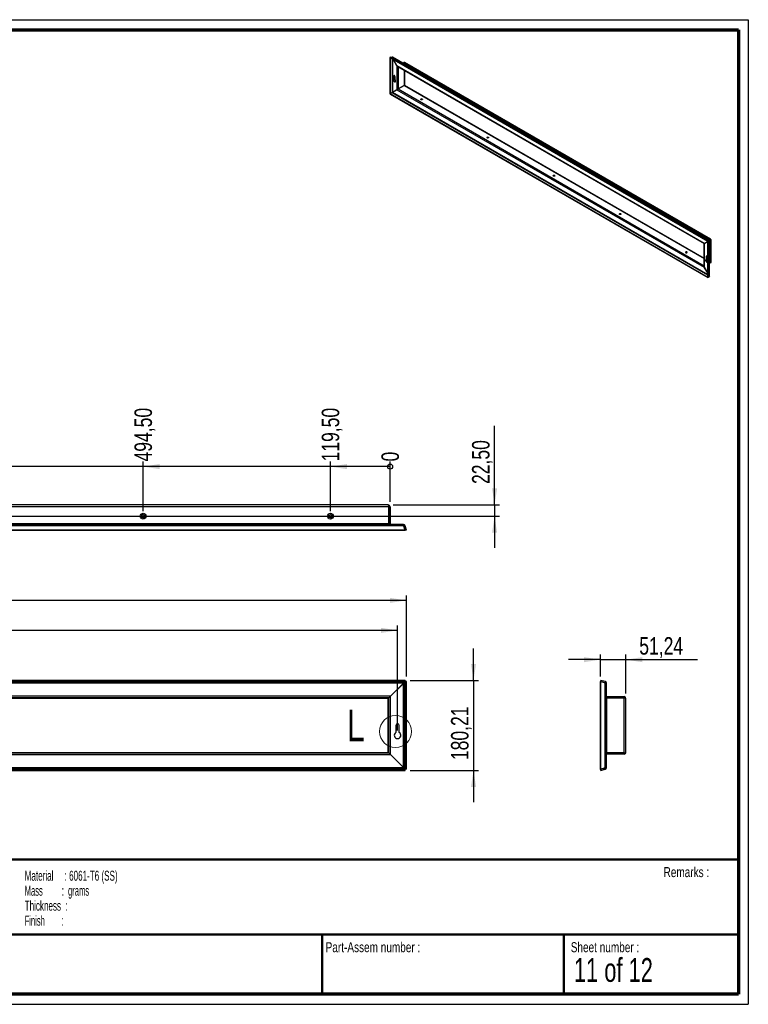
# Paper-space layout 'GA-FS-Alu Back Sheet 850_1220' of a CAD drawing. Header units: millimetres. Extents: x 7 to 291, y 7 to 204.
# Tile 2 of 2: x 145 to 291, y 7 to 204. Entities that reach past the tile are written whole.
import ezdxf

# ---------------------------------------------------------------- set-up
doc = ezdxf.new("R2010")
doc.units = ezdxf.units.MM
for name, color, linetype in [('BORDERS', 7, 'Continuous'), ('LOGO', 7, 'Continuous'), ('TEXT_SHEET_FORMAT', 7, 'Continuous')]:
    doc.layers.add(name, color=color, linetype=linetype)
doc.styles.add('SLDTEXTSTYLE1', font='TXT', dxfattribs={"width": 0.75})
doc.styles.add('SLDTEXTSTYLE12', font='TXT', dxfattribs={"width": 0.6875})
doc.styles.add('SLDTEXTSTYLE5', font='TXT', dxfattribs={"width": 0.55})
doc.styles.add('SLDTEXTSTYLE6', font='TXT', dxfattribs={"width": 0.605})
doc.styles.add('SLDTEXTSTYLE7', font='TXT', dxfattribs={"width": 0.549})
doc.styles.add('SLDTEXTSTYLE8', font='TXT', dxfattribs={"width": 0.467045})
doc.dimstyles.new('SLDDIMSTYLE0', dxfattribs={"dimtxt": 3.5, "dimasz": 3.302, "dimexe": 0, "dimexo": 0.0625, "dimgap": 0.875, "dimtad": 1, "dimlfac": 10, "dimrnd": 1e-09, "dimzin": 12, "dimdsep": 46, "dimtxsty": 'SLDTEXTSTYLE1', "dimsah": 1, "dimcen": 0.09, "dimadec": 0, "dimazin": 3, "dimtfac": 1, "dimtofl": 0, "dimtmove": 0, "dimatfit": 3, "dimfxl": 1, "dimfrac": 2, "dimtolj": 1, "dimtzin": 12, "dimarcsym": 0})
doc.dimstyles.new('SLDDIMSTYLE1', dxfattribs={"dimtxt": 3.5, "dimasz": 3.302, "dimexe": 0, "dimexo": 0.0625, "dimgap": 0.875, "dimtad": 1, "dimlfac": 10, "dimrnd": 1e-09, "dimzin": 12, "dimdsep": 46, "dimtxsty": 'SLDTEXTSTYLE1', "dimsah": 1, "dimcen": 0.09, "dimadec": 0, "dimazin": 3, "dimtfac": 1, "dimtmove": 0, "dimatfit": 0, "dimfxl": 1, "dimfrac": 2, "dimtolj": 1, "dimtzin": 12, "dimarcsym": 0})
doc.dimstyles.new('SLDDIMSTYLE20', dxfattribs={"dimtxt": 3.5, "dimasz": 0.338667, "dimexe": 0, "dimexo": 0.0625, "dimgap": 0.875, "dimtad": 0, "dimtih": 1, "dimtoh": 1, "dimdec": 0, "dimlfac": 10, "dimrnd": 1e-09, "dimdsep": 46, "dimtxsty": 'SLDTEXTSTYLE1', "dimblk1": 'ORIGIN', "dimblk2": 'ORIGIN', "dimsah": 1, "dimcen": 0.09, "dimadec": 0, "dimazin": 2, "dimtfac": 1, "dimtdec": 0, "dimtofl": 0, "dimtmove": 0, "dimatfit": 3, "dimldrblk": 'ORIGIN', "dimfxl": 1, "dimfrac": 2, "dimtolj": 1, "dimtzin": 12, "dimarcsym": 0})
doc.dimstyles.new('SLDDIMSTYLE21', dxfattribs={"dimtxt": 3.5, "dimasz": 3.302, "dimexe": 0, "dimexo": 0.0625, "dimgap": 0.875, "dimtad": 0, "dimtih": 1, "dimtoh": 1, "dimlfac": 10, "dimrnd": 1e-09, "dimzin": 12, "dimdsep": 46, "dimtxsty": 'SLDTEXTSTYLE1', "dimsah": 1, "dimcen": 0.09, "dimadec": 0, "dimazin": 3, "dimtfac": 1, "dimtofl": 0, "dimtmove": 0, "dimatfit": 3, "dimfxl": 1, "dimfrac": 2, "dimtolj": 1, "dimtzin": 12, "dimarcsym": 0})

# ---------------------------------------------------------------- blocks, each defined once
blk = doc.blocks.new('SW_NOTE_0_31')
at = {"layer": 'TEXT_SHEET_FORMAT', "color": 0, "char_height": 2, "attachment_point": 1}
for s, insert, style in [('Material     : 6061-T6 (SS)', (0, 2.58), 'SLDTEXTSTYLE6'), ('Mass         :  grams', (0, -0.42), 'SLDTEXTSTYLE5'), ('Thickness  :', (0, -3.42), 'SLDTEXTSTYLE6'), ('Finish        :', (0, -6.42), 'SLDTEXTSTYLE7')]:
    blk.add_mtext(s, dxfattribs=dict(at, insert=insert, style=style))
blk = doc.blocks.new('_D_44')
at = {"layer": 'LOGO'}
for p, q in [((235.54, 71.6), (235.54, 77.95)), ((222.83, 71.6), (236.54, 71.6)), ((235.54, 71.6), (235.54, 53.58)), ((222.83, 53.58), (236.54, 53.58)), ((235.54, 53.58), (235.54, 47.23))]:
    blk.add_line(p, q, dxfattribs=at)
for points in [[(235.54, 71.6), (236.05, 74.9), (235.03, 74.9)], [(235.54, 53.58), (235.03, 50.28), (236.05, 50.28)]]:
    blk.add_solid(points, dxfattribs=at)
at = {"layer": 'LOGO', "insert": (231.03, 55.64), "char_height": 3.5, "attachment_point": 1, "rotation": 90, "style": 'SLDTEXTSTYLE1'}
blk.add_mtext('180,21', dxfattribs=at)
blk = doc.blocks.new('_D_45')
at = {"layer": 'LOGO'}
for p, q in [((41.66, 72.34), (41.66, 88.6)), ((222.09, 87.6), (41.66, 87.6)), ((222.09, 72.34), (222.09, 88.6))]:
    blk.add_line(p, q, dxfattribs=at)
for points in [[(41.66, 87.6), (44.97, 87.09), (44.97, 88.11)], [(222.09, 87.6), (218.78, 88.11), (218.78, 87.09)]]:
    blk.add_solid(points, dxfattribs=at)
at = {"layer": 'LOGO', "insert": (119.68, 92.11), "char_height": 3.5, "attachment_point": 1, "style": 'SLDTEXTSTYLE1'}
blk.add_mtext('1804,21', dxfattribs=at)
blk = doc.blocks.new('_D_47')
at = {"layer": 'LOGO'}
for p, q in [((43.43, 61.59), (43.43, 82.6)), ((220.33, 81.6), (43.43, 81.6)), ((220.33, 61.59), (220.33, 82.6))]:
    blk.add_line(p, q, dxfattribs=at)
for points in [[(43.43, 81.6), (46.73, 81.09), (46.73, 82.11)], [(220.33, 81.6), (217.02, 82.11), (217.02, 81.09)]]:
    blk.add_solid(points, dxfattribs=at)
at = {"layer": 'LOGO', "insert": (122.91, 86.11), "char_height": 3.5, "attachment_point": 1, "style": 'SLDTEXTSTYLE1'}
blk.add_mtext('1769', dxfattribs=at)
blk = doc.blocks.new('_D_50')
at = {"layer": 'LOGO'}
for p, q in [((260.94, 75.74), (254.59, 75.74)), ((260.94, 72.34), (260.94, 76.74)), ((260.94, 75.74), (266.06, 75.74)), ((266.06, 68.99), (266.06, 76.74)), ((266.06, 75.74), (280.37, 75.74))]:
    blk.add_line(p, q, dxfattribs=at)
for points in [[(260.94, 75.74), (257.64, 76.25), (257.64, 75.23)], [(266.06, 75.74), (269.36, 75.23), (269.36, 76.25)]]:
    blk.add_solid(points, dxfattribs=at)
at = {"layer": 'LOGO', "insert": (268.73, 80.25), "char_height": 3.5, "attachment_point": 1, "style": 'SLDTEXTSTYLE1'}
blk.add_mtext('51,24', dxfattribs=at)
blk = doc.blocks.new('_Origin')
at = {"color": 0, "linetype": 'ByBlock', "lineweight": -2}
blk.add_line((0, 0), (-1, 0), dxfattribs=at)
blk.add_circle((0, 0), 0.5, dxfattribs=at)
blk = doc.blocks.new('_D_55')
at = {"layer": 'LOGO'}
blk.add_line((218.83, 107.35), (218.83, 115.39), dxfattribs=at)
at = {"layer": 'LOGO', "xscale": 1.016, "yscale": 1.016}
blk.add_blockref('_Origin', (218.83, 114.37), dxfattribs=at)
at = {"layer": 'LOGO', "insert": (217.09, 115.39), "char_height": 3.5, "attachment_point": 1, "rotation": 90, "style": 'SLDTEXTSTYLE1'}
blk.add_mtext('0', dxfattribs=at)
blk = doc.blocks.new('_D_56')
at = {"layer": 'LOGO', "color": 7}
for p, q in [((206.88, 105.45), (206.88, 115.39)), ((218.83, 114.37), (206.88, 114.37))]:
    blk.add_line(p, q, dxfattribs=at)
blk.add_solid([(206.88, 114.37), (210.18, 113.86), (210.18, 114.88)], dxfattribs=at)
at = {"layer": 'LOGO', "color": 7, "insert": (205.14, 115.39), "char_height": 3.5, "attachment_point": 1, "rotation": 90, "style": 'SLDTEXTSTYLE1'}
blk.add_mtext('119,50', dxfattribs=at)
blk = doc.blocks.new('_D_57')
at = {"layer": 'LOGO', "color": 7}
for p, q in [((169.38, 105.45), (169.38, 115.39)), ((206.88, 114.37), (169.38, 114.37))]:
    blk.add_line(p, q, dxfattribs=at)
blk.add_solid([(169.38, 114.37), (172.68, 113.86), (172.68, 114.88)], dxfattribs=at)
at = {"layer": 'LOGO', "color": 7, "insert": (167.64, 115.39), "char_height": 3.5, "attachment_point": 1, "rotation": 90, "style": 'SLDTEXTSTYLE1'}
blk.add_mtext('494,50', dxfattribs=at)
blk = doc.blocks.new('_D_58')
at = {"layer": 'LOGO', "color": 7}
for p, q in [((131.88, 105.45), (131.88, 115.39)), ((169.38, 114.37), (131.88, 114.37))]:
    blk.add_line(p, q, dxfattribs=at)
blk.add_solid([(131.88, 114.37), (135.18, 113.86), (135.18, 114.88)], dxfattribs=at)
at = {"layer": 'LOGO', "color": 7, "insert": (130.14, 115.39), "char_height": 3.5, "attachment_point": 1, "rotation": 90, "style": 'SLDTEXTSTYLE1'}
blk.add_mtext('869,50', dxfattribs=at)
blk = doc.blocks.new('_D_59')
at = {"layer": 'LOGO', "color": 7}
for p, q in [((94.38, 105.45), (94.38, 115.39)), ((131.88, 114.37), (94.38, 114.37))]:
    blk.add_line(p, q, dxfattribs=at)
blk.add_solid([(94.38, 114.37), (97.68, 113.86), (97.68, 114.88)], dxfattribs=at)
at = {"layer": 'LOGO', "color": 7, "insert": (92.64, 115.39), "char_height": 3.5, "attachment_point": 1, "rotation": 90, "style": 'SLDTEXTSTYLE1'}
blk.add_mtext('1244,50', dxfattribs=at)
blk = doc.blocks.new('_D_60')
at = {"layer": 'LOGO', "color": 7}
for p, q in [((56.88, 105.45), (56.88, 115.39)), ((94.38, 114.37), (56.88, 114.37))]:
    blk.add_line(p, q, dxfattribs=at)
blk.add_solid([(56.88, 114.37), (60.18, 113.86), (60.18, 114.88)], dxfattribs=at)
at = {"layer": 'LOGO', "color": 7, "insert": (55.14, 115.39), "char_height": 3.5, "attachment_point": 1, "rotation": 90, "style": 'SLDTEXTSTYLE1'}
blk.add_mtext('1619,50', dxfattribs=at)
blk = doc.blocks.new('_D_61')
at = {"layer": 'LOGO', "color": 7}
for p, q in [((239.76, 106.7), (239.76, 122.51)), ((219.48, 106.7), (240.76, 106.7)), ((239.76, 106.7), (239.76, 104.45)), ((57.88, 104.45), (240.76, 104.45)), ((239.76, 104.45), (239.76, 98.1))]:
    blk.add_line(p, q, dxfattribs=at)
for points in [[(239.76, 106.7), (240.26, 110), (239.25, 110)], [(239.76, 104.45), (239.25, 101.14), (240.26, 101.14)]]:
    blk.add_solid(points, dxfattribs=at)
at = {"layer": 'LOGO', "color": 7, "insert": (235.24, 110.88), "char_height": 3.5, "attachment_point": 1, "rotation": 90, "style": 'SLDTEXTSTYLE1'}
blk.add_mtext('22,50', dxfattribs=at)

psp = doc.layouts.new('GA-FS-Alu Back Sheet 850_1220')

# ---------------------------------------------------------------- linework, layer by layer
at = {"color": 7, "linetype": 'Continuous', "lineweight": 25}
for p, q in [((218.8431, 196.211), (218.7608, 196.2036)), ((218.7608, 196.2036), (218.8233, 196.1411)), ((218.7608, 196.2036), (218.7608, 189.0577)), ((218.8341, 196.1421), (218.8233, 196.1411)), ((218.8233, 196.1411), (218.8233, 188.9952)), ((218.8524, 196.2565), (218.8296, 196.1447)), ((282.4348, 159.4262), (218.8296, 196.1447)), ((218.8524, 196.2565), (219.2558, 196.2925)), ((282.4577, 159.538), (218.8524, 196.2565)), ((219.2266, 195.9155), (219.2266, 189.2281)), ((282.6906, 159.6724), (219.2558, 196.2925)), ((219.287, 195.8807), (219.287, 189.2629)), ((282.7369, 159.6727), (219.3204, 196.2823)), ((220.1997, 194.5523), (219.5056, 195.7545)), ((219.5181, 195.7472), (220.2059, 194.5559)), ((221.6732, 195.2192), (221.4175, 195.0716)), ((282.9668, 159.8352), (221.6732, 195.2192)), ((283.0458, 159.8487), (221.7692, 195.223)), ((220.2059, 194.5559), (220.1997, 194.5523)), ((220.1997, 194.5523), (220.1997, 189.79)), ((281.7471, 159.029), (220.2059, 194.5559)), ((220.3297, 194.4253), (281.6958, 158.9994)), ((220.4472, 194.3575), (220.4472, 189.9329)), ((221.6669, 193.6533), (221.6669, 190.637)), ((221.7376, 193.6125), (221.7376, 190.6706)), ((219.5898, 192.5232), (219.6782, 192.5742)), ((219.5898, 192.5232), (219.5898, 191.9365)), ((219.5898, 191.9365), (219.6782, 191.9875)), ((219.6782, 192.5742), (219.6807, 192.6005)), ((219.6782, 191.9875), (219.6782, 192.5742)), ((219.8196, 191.8038), (219.8196, 192.3905)), ((218.8233, 188.9952), (219.2266, 189.2281)), ((219.2329, 189.2173), (218.8296, 188.9844)), ((219.2329, 189.2173), (282.4411, 152.7279)), ((219.2796, 189.2587), (219.2981, 189.2693)), ((219.287, 189.2629), (220.1997, 189.79)), ((219.3754, 189.314), (219.287, 189.2629)), ((220.2059, 189.7791), (219.2932, 189.2521)), ((219.2932, 189.2521), (282.4411, 152.7976)), ((219.3754, 189.314), (220.2881, 189.841)), ((220.2881, 189.841), (220.1997, 189.79)), ((220.2059, 189.7791), (281.7471, 154.2522)), ((221.6669, 190.637), (220.4472, 189.9329)), ((220.4534, 189.922), (221.6732, 190.6262)), ((220.4534, 189.922), (281.7021, 154.5639)), ((221.6732, 190.6262), (281.7021, 155.9723)), ((221.7376, 190.6706), (281.7021, 156.0539)), ((218.7608, 189.0577), (218.8233, 188.9952)), ((218.8296, 188.9844), (282.4348, 152.2659)), ((218.8524, 188.899), (218.8296, 188.9844)), ((218.8524, 188.899), (282.4577, 152.1805)), ((281.7471, 159.0289), (282.9668, 159.7331)), ((281.8355, 159.08), (282.7481, 159.607)), ((282.6906, 159.6724), (282.4577, 159.538)), ((282.7481, 159.607), (282.6597, 159.556)), ((282.6906, 159.6724), (282.6677, 159.5606)), ((282.7544, 159.5962), (282.6806, 159.5536)), ((282.7112, 159.6876), (282.9668, 159.8352)), ((282.9731, 159.7223), (282.7546, 159.5962)), ((283.0615, 159.6712), (282.8056, 159.5236)), ((282.9668, 159.8352), (282.9668, 159.7331)), ((282.9731, 159.7295), (282.9668, 159.7331)), ((283.0615, 159.7805), (282.9731, 159.7295)), ((282.9731, 159.7223), (282.9731, 159.7295)), ((283.0615, 159.6712), (282.9731, 159.7223)), ((283.0615, 155.1947), (283.0615, 159.6712)), ((283.1127, 155.276), (283.1127, 159.7328)), ((281.7021, 158.9885), (281.7021, 154.4283)), ((281.7204, 159.0136), (281.7581, 159.0353)), ((281.7471, 159.029), (282.6597, 159.556)), ((281.8355, 159.08), (281.7471, 159.029)), ((282.4411, 159.4153), (281.7533, 159.0181)), ((281.7533, 154.2558), (281.7533, 159.0181)), ((282.6677, 159.5606), (282.4348, 159.4262)), ((282.4577, 159.538), (282.4348, 159.4262)), ((282.4411, 159.4154), (282.6739, 159.5498)), ((282.4411, 152.2695), (282.4411, 159.4154)), ((282.5493, 159.3793), (282.4411, 159.4154)), ((282.5493, 159.3793), (282.7822, 159.5137)), ((282.5493, 152.2334), (282.5493, 159.3793)), ((282.6597, 159.556), (282.6597, 159.556)), ((282.7822, 159.5137), (282.6739, 159.5498)), ((282.7822, 152.5647), (282.7822, 159.5137)), ((282.8056, 152.6257), (282.8056, 159.5536)), ((282.1334, 156.4176), (282.2218, 156.4686)), ((282.1334, 156.4176), (282.1334, 155.8308)), ((282.1334, 155.8308), (282.2218, 155.8819)), ((282.2218, 156.4686), (282.2243, 156.4948)), ((282.2218, 155.8819), (282.2218, 156.4686)), ((282.3632, 155.6982), (282.3632, 156.2849)), ((281.7533, 154.2558), (281.7471, 154.2522)), ((282.4411, 153.0501), (281.7471, 154.2522)), ((281.7533, 154.2558), (282.4411, 153.0646)), ((282.8056, 155.047), (283.0615, 155.1947)), ((282.9668, 155.1401), (282.8056, 155.047)), ((282.9668, 155.1401), (282.9668, 155.1401)), ((282.4348, 152.2659), (282.4411, 152.2748)), ((282.4577, 152.1805), (282.4348, 152.2659)), ((282.5493, 152.2334), (282.4411, 152.2695)), ((282.4577, 152.1805), (282.5052, 152.2481)), ((282.7822, 152.5647), (282.5493, 152.2334)), ((218.4752, 106.6957), (45.2752, 106.6957)), ((218.5575, 106.3457), (45.1928, 106.3457)), ((218.5575, 102.8957), (218.5575, 106.3457)), ((218.8252, 106.3457), (218.5752, 106.3457)), ((218.5752, 106.3457), (218.5752, 102.8957)), ((218.8252, 106.3457), (218.8252, 102.8957)), ((221.5855, 102.5362), (42.1648, 102.5362)), ((221.4889, 102.7957), (42.2614, 102.7957)), ((218.5575, 102.8957), (45.1928, 102.8957)), ((218.8252, 102.8957), (218.5752, 102.8957)), ((221.5066, 102.7957), (221.4889, 102.7957)), ((221.5066, 102.7957), (221.5066, 102.7901)), ((221.5855, 102.5362), (221.8266, 101.6365)), ((221.8447, 102.5362), (221.6032, 102.4715)), ((221.8443, 101.5718), (221.6032, 102.4715)), ((222.0858, 101.6365), (221.8447, 102.5362)), ((221.8266, 101.6365), (41.9237, 101.6365)), ((221.8266, 101.5718), (41.9237, 101.5718)), ((221.8266, 101.6365), (221.8266, 101.5718)), ((222.0858, 101.6365), (221.8443, 101.5718)), ((221.8266, 71.6005), (41.9237, 71.6005)), ((221.8266, 71.359), (41.9237, 71.359)), ((221.5855, 71.1179), (42.1648, 71.1179)), ((221.4889, 71.0214), (42.2614, 71.0214)), ((218.9075, 68.4399), (221.4889, 71.0214)), ((221.5066, 71.0037), (218.9252, 68.4222)), ((221.4889, 71.0214), (221.5855, 71.1179)), ((221.6032, 71.1003), (221.5066, 71.0037)), ((221.5066, 54.1762), (221.5066, 71.0037)), ((221.5855, 71.1179), (221.8266, 71.359)), ((221.8443, 71.3413), (221.6032, 71.1003)), ((221.6032, 54.0796), (221.6032, 71.1003)), ((221.8266, 71.6005), (221.8266, 71.359)), ((221.8443, 53.8385), (221.8443, 71.3413)), ((222.0858, 71.3413), (221.8443, 71.3413)), ((222.0858, 53.8385), (222.0858, 71.3413)), ((261.0034, 71.6005), (260.9387, 71.359)), ((261.8384, 71.1179), (260.9387, 71.359)), ((260.9387, 53.8385), (260.9387, 71.3413)), ((261.0034, 71.3413), (260.9387, 71.3413)), ((261.9031, 71.3594), (261.0034, 71.6005)), ((261.0034, 71.3413), (261.9031, 71.1003)), ((261.0034, 53.8385), (261.0034, 71.3413)), ((261.9031, 71.3594), (261.8384, 71.1179)), ((261.9031, 54.0796), (261.9031, 71.1003)), ((262.1625, 71.0214), (262.157, 71.0214)), ((262.1625, 71.0037), (262.1625, 71.0214)), ((262.1625, 54.1762), (262.1625, 71.0037)), ((218.9075, 68.4399), (44.8428, 68.4399)), ((218.5575, 68.0899), (45.1928, 68.0899)), ((218.4752, 67.9899), (45.2752, 67.9899)), ((218.5575, 68.0899), (218.4752, 67.9899)), ((218.4752, 67.9899), (218.5752, 68.0722)), ((218.4752, 57.1899), (218.4752, 67.9899)), ((218.5575, 68.0899), (218.9075, 68.4399)), ((218.9252, 68.4222), (218.5752, 68.0722)), ((218.5752, 57.1076), (218.5752, 68.0722)), ((218.9252, 56.7576), (218.9252, 68.4222)), ((262.2625, 68.3399), (262.2625, 68.0899)), ((262.2625, 68.3399), (265.7125, 68.3399)), ((262.2625, 68.0899), (265.7125, 68.0899)), ((262.2625, 57.1076), (262.2625, 68.0722)), ((265.7125, 68.0722), (262.2625, 68.0722)), ((265.7125, 68.3399), (265.7125, 68.0899)), ((265.7125, 57.1076), (265.7125, 68.0722)), ((266.0625, 57.1899), (266.0625, 67.9899)), ((220.0002, 62.5899), (220.0002, 61.1528)), ((220.6502, 61.1528), (220.6502, 62.5899)), ((45.2752, 57.1899), (218.4752, 57.1899)), ((218.5752, 57.1076), (218.4752, 57.1899)), ((218.4752, 57.1899), (218.5575, 57.0899)), ((44.8428, 56.7399), (218.9075, 56.7399)), ((45.1928, 57.0899), (218.5575, 57.0899)), ((218.9075, 56.7399), (218.5575, 57.0899)), ((218.5752, 57.1076), (218.9252, 56.7576)), ((221.4889, 54.1585), (218.9075, 56.7399)), ((218.9252, 56.7576), (221.5066, 54.1762)), ((262.2625, 57.1076), (265.7125, 57.1076)), ((262.2625, 56.8399), (262.2625, 57.0899)), ((265.7125, 57.0899), (262.2625, 57.0899)), ((265.7125, 56.8399), (262.2625, 56.8399)), ((265.7125, 56.8399), (265.7125, 57.0899)), ((41.9237, 53.8208), (221.8266, 53.8208)), ((41.9237, 53.5793), (221.8266, 53.5793)), ((42.1648, 54.0619), (221.5855, 54.0619)), ((42.2614, 54.1585), (221.4889, 54.1585)), ((221.5855, 54.0619), (221.4889, 54.1585)), ((221.5066, 54.1762), (221.6032, 54.0796)), ((221.8266, 53.8208), (221.5855, 54.0619)), ((221.6032, 54.0796), (221.8443, 53.8385)), ((221.8266, 53.5793), (221.8266, 53.8208)), ((222.0858, 53.8385), (221.8443, 53.8385)), ((260.9387, 53.8208), (261.8384, 54.0619)), ((261.0034, 53.8385), (260.9387, 53.8385)), ((261.0034, 53.5793), (260.9387, 53.8208)), ((261.9031, 54.0796), (261.0034, 53.8385)), ((261.0034, 53.5793), (261.9031, 53.8204)), ((261.9031, 53.8204), (261.8384, 54.0619)), ((262.1625, 54.1585), (262.157, 54.1585)), ((262.1625, 54.1585), (262.1625, 54.1762))]:
    psp.add_line(p, q, dxfattribs=at)
at = {"color": 7, "linetype": 'Continuous', "lineweight": 25, "flags": 128}
for points in [[(219.5898, 191.9365), (219.5461, 191.924), (219.5114, 191.8954), (219.4875, 191.8525), (219.4759, 191.7976), (219.4772, 191.7339), (219.4914, 191.6649), (219.5175, 191.5945), (219.5542, 191.5267), (219.5994, 191.4653), (219.6505, 191.4137), (219.7047, 191.375), (219.7589, 191.3512), (219.81, 191.3437), (219.8552, 191.3529), (219.8919, 191.3783), (219.918, 191.4185), (219.9322, 191.4713), (219.9335, 191.5335), (219.9219, 191.6018), (219.898, 191.6722), (219.8633, 191.7409), (219.8196, 191.8038)], [(219.9053, 191.395), (219.8984, 191.3947), (219.8473, 191.4022), (219.7931, 191.426), (219.7389, 191.4647), (219.6878, 191.5163), (219.6426, 191.5777), (219.6059, 191.6455), (219.5797, 191.7159), (219.5656, 191.7849), (219.5643, 191.8487), (219.5759, 191.9035), (219.5941, 191.939)], [(219.8196, 192.3905), (219.8127, 192.4399), (219.7927, 192.4914), (219.7622, 192.5386), (219.7247, 192.576), (219.6847, 192.5991), (219.6472, 192.605), (219.6167, 192.593), (219.5967, 192.5646), (219.5898, 192.5232)], [(225.2466, 187.7877), (225.2031, 187.7697), (225.1518, 187.7609), (225.0984, 187.7622), (225.0486, 187.7734), (225.0077, 187.7934), (224.9804, 187.8199), (224.9694, 187.8501), (224.976, 187.8808), (224.9995, 187.9085), (225.0373, 187.9304), (225.0854, 187.9439), (225.1385, 187.9477), (225.1908, 187.9414), (225.2368, 187.9256), (225.2713, 187.902), (225.2908, 187.8733), (225.293, 187.8424), (225.2777, 187.8128), (225.2466, 187.7877)], [(238.5049, 180.1339), (238.4614, 180.1159), (238.4101, 180.1071), (238.3566, 180.1084), (238.3068, 180.1196), (238.266, 180.1396), (238.2386, 180.1661), (238.2276, 180.1963), (238.2343, 180.227), (238.2577, 180.2547), (238.2956, 180.2765), (238.3436, 180.2901), (238.3967, 180.2939), (238.4491, 180.2876), (238.495, 180.2718), (238.5296, 180.2482), (238.549, 180.2194), (238.5512, 180.1886), (238.536, 180.159), (238.5049, 180.1339)], [(251.7632, 172.48), (251.7196, 172.4621), (251.6683, 172.4533), (251.6149, 172.4545), (251.5651, 172.4658), (251.5242, 172.4857), (251.4969, 172.5123), (251.4859, 172.5425), (251.4925, 172.5731), (251.516, 172.6009), (251.5538, 172.6227), (251.6019, 172.6363), (251.655, 172.6401), (251.7073, 172.6338), (251.7533, 172.6179), (251.7878, 172.5944), (251.8073, 172.5656), (251.8095, 172.5348), (251.7942, 172.5052), (251.7632, 172.48)], [(265.0214, 164.8262), (264.9779, 164.8083), (264.9266, 164.7994), (264.8732, 164.8007), (264.8233, 164.8119), (264.7825, 164.8319), (264.7551, 164.8584), (264.7441, 164.8887), (264.7508, 164.9193), (264.7743, 164.947), (264.8121, 164.9689), (264.8601, 164.9824), (264.9132, 164.9863), (264.9656, 164.9799), (265.0115, 164.9641), (265.0461, 164.9406), (265.0655, 164.9118), (265.0678, 164.8809), (265.0525, 164.8513), (265.0214, 164.8262)], [(278.2797, 157.1724), (278.3107, 157.1975), (278.326, 157.2271), (278.3238, 157.258), (278.3043, 157.2867), (278.2698, 157.3103), (278.2238, 157.3261), (278.1715, 157.3324), (278.1184, 157.3286), (278.0703, 157.3151), (278.0325, 157.2932), (278.009, 157.2655), (278.0024, 157.2348), (278.0134, 157.2046), (278.0408, 157.1781), (278.0816, 157.1581), (278.1314, 157.1469), (278.1849, 157.1456), (278.2361, 157.1544), (278.2797, 157.1724)], [(282.1334, 155.8308), (282.0897, 155.8183), (282.055, 155.7898), (282.0311, 155.7469), (282.0195, 155.692), (282.0208, 155.6282), (282.0349, 155.5592), (282.0611, 155.4888), (282.0978, 155.421), (282.143, 155.3596), (282.1941, 155.3081), (282.2483, 155.2693), (282.3025, 155.2455), (282.3536, 155.238), (282.3988, 155.2473), (282.4355, 155.2727), (282.4411, 155.279)], [(282.4411, 155.289), (282.3909, 155.2965), (282.3367, 155.3203), (282.2825, 155.3591), (282.2314, 155.4106), (282.1862, 155.472), (282.1495, 155.5398), (282.1233, 155.6102), (282.1092, 155.6793), (282.1079, 155.743), (282.1195, 155.7979), (282.1377, 155.8333)], [(282.3632, 156.2849), (282.3563, 156.3343), (282.3363, 156.3857), (282.3057, 156.433), (282.2682, 156.4704), (282.2283, 156.4934), (282.1908, 156.4993), (282.1603, 156.4873), (282.1403, 156.4589), (282.1334, 156.4176)], [(282.4411, 155.5678), (282.4069, 155.6352), (282.3632, 155.6982)]]:
    psp.add_lwpolyline(points, dxfattribs=at)
at = {"color": 7, "linetype": 'Continuous', "lineweight": 25}
for centre, radius in [((169.3752, 104.4457), 0.575), ((169.3752, 104.4457), 0.325), ((206.8752, 104.4457), 0.575), ((206.8752, 104.4457), 0.325)]:
    psp.add_circle(centre, radius, dxfattribs=at)
at = {"color": 7, "linetype": 'Continuous', "lineweight": 18}
psp.add_circle((219.92, 61.3665), 3.1806, dxfattribs=at)
at = {"color": 7, "linetype": 'Continuous', "lineweight": 25}
for centre, radius, start, end in [((225.1317, 187.4515), 0.4668, 71.732372, 108.267628), ((238.39, 179.7977), 0.4668, 71.732372, 108.267628), ((251.6482, 172.1439), 0.4668, 71.732372, 108.267628), ((264.9065, 164.49), 0.4668, 71.732372, 108.267628), ((278.1648, 156.8362), 0.4668, 71.732371, 108.267629), ((218.4752, 106.3457), 0.35, 0, 90), ((218.4752, 106.3457), 0.1, 0, 35.739754), ((218.9252, 102.8957), 0.35, 180, 185.356036), ((218.9252, 102.8957), 0.1, 180, 270), ((221.5066, 102.4457), 0.35, 15, 90), ((261.8125, 71.0214), 0.35, 0, 75), ((262.2625, 68.4399), 0.1, 180, 270), ((262.2625, 68.4399), 0.35, 264.643964, 270), ((265.7125, 67.9899), 0.35, 0, 90), ((265.7125, 67.9899), 0.1, 54.260246, 90), ((220.3252, 60.5899), 0.65, 120, 60), ((220.3252, 62.5899), 0.325, 360, 180), ((265.7125, 57.1899), 0.35, 270, 0), ((262.2625, 56.7399), 0.1, 90, 180), ((262.2625, 56.7399), 0.35, 90, 95.356036), ((265.7125, 57.1899), 0.1, 270, 305.739754), ((261.8125, 54.1585), 0.35, 285, 360)]:
    psp.add_arc(centre, radius, start, end, dxfattribs=at)
for centre, major_axis, ratio, start_param, end_param in [((219.2579, 196.1163), (0.0343, 0.1766), 0.702383, 6.045658, 6.56917551), ((221.7023, 195.0595), (0.0463, 0.172), 0.68823508, 6.10164484, 6.88696174), ((220.3234, 194.6237), (-0.1237, 0.2143), 0.57733463, 1.57075569, 2.6243092), ((220.3297, 194.6273), (-0.1237, 0.2143), 0.57733463, 1.57075569, 2.35623512), ((219.2516, 189.2425), (0.05, 0.0289), 0.00007037, 4.18874944, 5.49774638), ((219.2579, 189.2317), (0.05, 0.0289), 0.00007037, 4.18874953, 5.49774651), ((220.3234, 189.8614), (0.175, 0.101), 0.00007037, 0.78535753, 2.35615391), ((220.3297, 189.8506), (0.175, 0.101), 0.00007037, 0.78535753, 2.35615394), ((221.7023, 190.6502), (0.05, 0.0239), 0.08305047, 0.74560696, 2.31640329), ((221.7023, 190.6502), (0.0457, 0.0313), 0.08318936, 3.96676837, 5.5375647), ((282.6244, 159.5356), (0.1171, 0.1339), 0.3994283, 5.57643113, 6.88542807), ((282.6306, 159.5248), (0.1745, 0.0345), 0.39931291, 5.68089291, 6.98988985), ((282.9377, 159.7091), (0.1126, 0.1365), 0.43176087, 5.57002774, 7.14082407), ((282.9377, 159.7091), (0.0457, 0.0313), 0.08318936, 5.53756469, 7.10836102), ((282.9377, 159.7091), (0.05, 0.0239), 0.08305047, 5.45799594, 7.02879227), ((282.9377, 159.7091), (0.1745, 0.0293), 0.43164874, 5.42549286, 6.99628919), ((281.8708, 159.1004), (0.175, 0.101), 0.00007037, 2.35615392, 3.92695018), ((281.8771, 159.0896), (0.175, 0.101), 0.00007037, 2.35615386, 3.14155202), ((282.6244, 159.5356), (0.05, 0.0289), 0.00007037, 5.49774651, 6.80674338), ((282.6306, 159.5248), (0.05, 0.0289), 0.00007037, 0.07189597, 0.52355815), ((281.8708, 154.3236), (-0.1237, 0.2143), 0.57733463, 0.51729441, 1.57075569), ((281.8771, 154.3272), (-0.1237, 0.2143), 0.57733463, 0.78535753, 1.57075569), ((282.9377, 155.2997), (0.1721, -0.0459), 0.68817034, 5.67927759, 6.46467575), ((282.6306, 152.6546), (0.1701, -0.0586), 0.7023266, 5.99705299, 6.52065176), ((218.4752, 106.3457), (0, 0.35), 0.23520666, 4.71238898, 6.28318531), ((218.9075, 102.8957), (0.35, 0), 0.28571429, 3.14159265, 4.71238898), ((221.4889, 102.4457), (0, 0.35), 0.28571429, 4.97418837, 6.28318531), ((261.8125, 71.0037), (0.35, 0), 0.28571429, 0, 1.30899694), ((262.2625, 68.4222), (0, 0.35), 0.28571429, 1.57079633, 3.14159265), ((265.7125, 67.9899), (0.35, 0), 0.23520666, 0, 1.57079633), ((265.7125, 57.1899), (0.35, 0), 0.23520666, 4.71238898, 6.28318531), ((262.2625, 56.7576), (0, 0.35), 0.28571429, 0, 1.57079633), ((261.8125, 54.1762), (0.35, 0), 0.28571429, 4.97418837, 6.28318531)]:
    psp.add_ellipse(centre, major_axis=major_axis, ratio=ratio, start_param=start_param, end_param=end_param, dxfattribs=at)
psp.add_open_spline([(282.684, 159.5533), (282.684, 159.5534), (282.684, 159.5536), (282.6818, 159.5536), (282.6806, 159.5536)], degree=3, knots=[0, 0, 0, 0, 0.46027682, 1, 1, 1, 1], dxfattribs=at)
at = {"layer": 'BORDERS', "lineweight": 70}
for p, q in [((8.5696, 201.7839), (288.5696, 201.7839)), ((288.5696, 201.7839), (288.5696, 8.7839)), ((288.5696, 8.7839), (8.5696, 8.7839))]:
    psp.add_line(p, q, dxfattribs=at)
at = {"layer": 'BORDERS', "lineweight": 50}
for p, q in [((8.5696, 35.7839), (288.5696, 35.7839)), ((8.5696, 20.7839), (288.5696, 20.7839)), ((205.2225, 8.7839), (205.2225, 20.7839)), ((253.6509, 8.7839), (253.6509, 20.7839))]:
    psp.add_line(p, q, dxfattribs=at)
at = {"layer": 'TEXT_SHEET_FORMAT'}
for p, q in [((6.5696, 203.7839), (290.5696, 203.7839)), ((290.5696, 203.7839), (290.5696, 6.7839)), ((6.5696, 6.7839), (290.5696, 6.7839))]:
    psp.add_line(p, q, dxfattribs=at)

# ---------------------------------------------------------------- block references
at = {"layer": 'TEXT_SHEET_FORMAT', "color": 218}
psp.add_blockref('SW_NOTE_0_31', (145.6526, 30.9309), dxfattribs=at)

# ---------------------------------------------------------------- texts
at = {"color": 7, "linetype": 'Continuous', "lineweight": 18, "insert": (210.1845, 65.7554), "char_height": 6.35, "attachment_point": 1, "style": 'SLDTEXTSTYLE1'}
psp.add_mtext('L', dxfattribs=at)
at = {"layer": 'TEXT_SHEET_FORMAT', "attachment_point": 1}
for s, insert, char_height, style in [('Remarks :', (273.5956, 34.2358), 2, 'SLDTEXTSTYLE1'), ('Part-Assem number :', (205.9266, 19.2104), 2, 'SLDTEXTSTYLE1'), ('Sheet number :', (255.0112, 19.2104), 2, 'SLDTEXTSTYLE1'), ('11 of 12', (255.6343, 16.0396), 4.7625, 'SLDTEXTSTYLE12')]:
    psp.add_mtext(s, dxfattribs=dict(at, insert=insert, char_height=char_height, style=style))
at = {"layer": 'TEXT_SHEET_FORMAT', "color": 218, "insert": (74.7803, 14.7617), "char_height": 4.233333, "attachment_point": 1, "style": 'SLDTEXTSTYLE8'}
psp.add_mtext('MA-IC-Alu achterplaat 1810*200', dxfattribs=at)

# ---------------------------------------------------------------- dimensions: what is measured, and where the dimension line sits
at = {"layer": 'LOGO', "color": 7}
for feature_location, picture, middle in [((56.8752, 104.4457), '_D_60', (56.8752, 123.7913)), ((94.3752, 104.4457), '_D_59', (94.3752, 123.7913)), ((131.8752, 104.4457), '_D_58', (131.8752, 122.4982)), ((169.3752, 104.4457), '_D_57', (169.3752, 122.4982)), ((206.8752, 104.4457), '_D_56', (206.8752, 122.4982))]:
    dim = psp.add_ordinate_dim(feature_location=feature_location, offset=(0, 10.9408), dtype=1, origin=(218.8252, 106.3457), dimstyle='SLDDIMSTYLE21', dxfattribs=at)
    dim.commit()
    dim.dimension.update_dxf_attribs({"geometry": picture, "text_midpoint": middle})
dim = psp.add_linear_dim(base=(239.7553, 104.4457), p1=(218.4752, 106.6957), p2=(56.8752, 104.4457), angle=90, dimstyle='SLDDIMSTYLE1', dxfattribs=at)
dim.commit()
dim.dimension.update_dxf_attribs({"geometry": '_D_61', "text_midpoint": (239.7553, 116.6957), "dimtype": 160})
at = {"layer": 'LOGO'}
dim = psp.add_ordinate_dim(feature_location=(218.8251719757, 106.3456572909), offset=(0, 9.0407667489), dtype=1, origin=(218.8251719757, 106.3456572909), dimstyle='SLDDIMSTYLE20', dxfattribs=at)
dim.commit()
dim.dimension.update_dxf_attribs({"geometry": '_D_55', "text_midpoint": (218.8251719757, 116.6794796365)})
for base, p1, p2, dimstyle, picture, middle in [((41.6646, 87.6005), (222.0858, 71.3413), (41.6646, 71.3413), 'SLDDIMSTYLE0', '_D_45', (128.086, 87.6005)), ((43.4252, 81.6005), (220.3252, 60.5899), (43.4252, 60.5899), 'SLDDIMSTYLE0', '_D_47', (128.0855, 81.6005)), ((266.0625, 75.738), (260.9387, 71.3413), (266.0625, 67.9899), 'SLDDIMSTYLE1', '_D_50', (274.5465, 75.738))]:
    dim = psp.add_linear_dim(base=base, p1=p1, p2=p2, dimstyle=dimstyle, dxfattribs=at)
    dim.commit()
    dim.dimension.update_dxf_attribs({"geometry": picture, "text_midpoint": middle, "dimtype": 160})
dim = psp.add_linear_dim(base=(235.5405, 53.5793), p1=(221.8266, 71.6005), p2=(221.8266, 53.5793), angle=90, dimstyle='SLDDIMSTYLE1', dxfattribs=at)
dim.commit()
dim.dimension.update_dxf_attribs({"geometry": '_D_44', "text_midpoint": (235.5405, 62.7508), "dimtype": 160})

doc.saveas('drawing.dxf')
